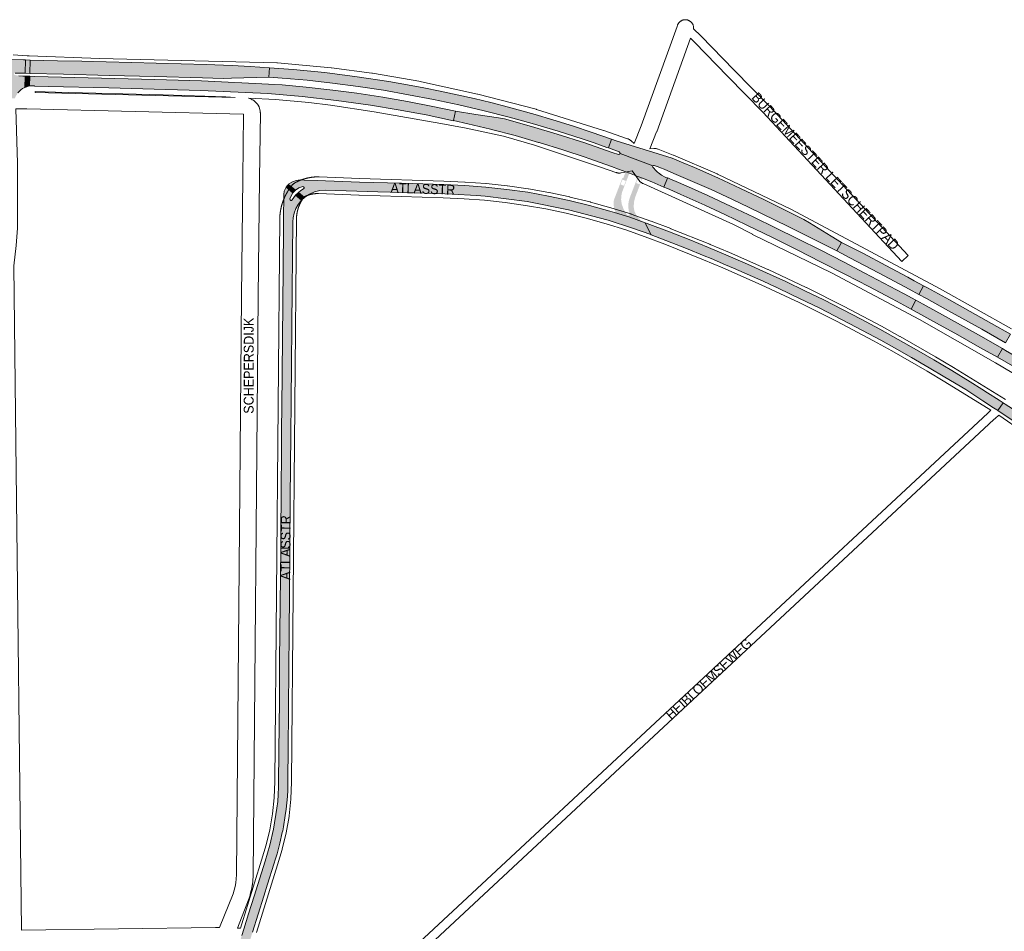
# Paper-space layout 'Layout1' of a CAD drawing. Header units: metres. Extents: x 123097 to 144122, y 392739 to 407589.
# Tile 98 of 256: x 127962 to 128731, y 401472 to 402184. Entities that reach past the tile are written whole.
import ezdxf
from ezdxf.enums import TextEntityAlignment as Align

# ---------------------------------------------------------------- set-up
doc = ezdxf.new("R2010")
doc.units = ezdxf.units.M
doc.header["$MEASUREMENT"] = 0
for name, color, linetype, lineweight in [('gs-anno-wegen algemeen tekst', 7, 'Continuous', 0), ('gs-knt-fietspaden', 7, 'Continuous', 0), ('gs-knt-hoofdweg', 7, 'Continuous', 0), ('gs-knt-plantopografie fietspaden', 7, 'Continuous', 0), ('gs-knt-wegen algemeen', 7, 'Continuous', 0), ('gs-vlk-plantopografie wegen algemeen', 7, 'Continuous', 0), ('ir-ARC-asfalt-hoofdwegen-te inspecteren', 5, 'Continuous', 0), ('ir-ARC-beton-hoofdwegen-te inspecteren', 253, 'Continuous', 0)]:
    doc.layers.add(name, color=color, linetype=linetype, lineweight=lineweight)
doc.styles.add('Style-Arial', font='arial.ttf')

psp = doc.layouts.get("Layout1")

# ---------------------------------------------------------------- hatches: boundary and pattern name
at = {"layer": 'ir-ARC-asfalt-hoofdwegen-te inspecteren', "linetype": 'Continuous', "lineweight": 13}
for points in [[(127937.401, 402122.861), (127943.788, 402122.904), (127943.765, 402124.66), (127943.738, 402127.302), (127943.801, 402128.814), (127943.926, 402130.32), (127944.176, 402130.717), (127944.642, 402130.774), (127944.981, 402130.449), (127945.856, 402127.622), (127946.207, 402124.683), (127946.349, 402123.5), (127946.418, 402122.926), (127957.847, 402123.063), (127958.519, 402124.778), (127960.15, 402127.281), (127962.227, 402129.429), (127962.535, 402129.686), (127963.83, 402130.558), (127965.517, 402131.365), (127965.773, 402140.276), (127963.881, 402140.289), (127960.864, 402140.593), (127957.885, 402141.159), (127957.327, 402141.449), (127957.079, 402142.027), (127957.447, 402142.576), (127958.085, 402142.746), (127963.951, 402142.605), (127965.854, 402142.588), (127966.108, 402153.004), (127964.407, 402153.075), (127954.293, 402153.331), (127930.669, 402153.944), (127925.641, 402154.069), (127925.427, 402146.527), (127928.791, 402145.777), (127932.002, 402144.525), (127934.985, 402142.8), (127935.316, 402142.306), (127935.291, 402141.712), (127934.92, 402141.248), (127934.346, 402141.093), (127925.279, 402141.308), (127924.983, 402130.864), (127925.754, 402130.835), (127928.44, 402130.325), (127930.991, 402129.343), (127933.326, 402127.92), (127935.127, 402126.398), (127936.596, 402124.555)], [(127969.462, 402142.458), (127995.831, 402141.803), (128031.282, 402140.886), (128067.067, 402139.893), (128104.17, 402138.902), (128120.445, 402138.539), (128127.012, 402138.719), (128156.215, 402139.625), (128156.747, 402146.857), (128141.444, 402147.845), (128127.53, 402148.516), (128107.04, 402149.306), (128068.046, 402150.382), (128049.075, 402150.865), (128029.106, 402151.409), (128010.079, 402151.865), (127991.159, 402152.363), (127969.646, 402152.899)], [(128423.86, 402091.011), (128407.828, 402096.679), (128394.082, 402101.26), (128378.018, 402106.202), (128364.193, 402110.262), (128343.173, 402116.076), (128329.611, 402119.645), (128316.586, 402122.76), (128303.144, 402125.77), (128290.024, 402128.592), (128277.245, 402131.215), (128264.322, 402133.621), (128249.783, 402136.119), (128225.028, 402139.754), (128199.739, 402143.021), (128175.137, 402145.51), (128156.747, 402146.857), (128156.215, 402139.625), (128166.637, 402138.816), (128186.006, 402137.11), (128205.948, 402134.894), (128225.782, 402132.221), (128245.551, 402129.234), (128265.281, 402125.821), (128284.846, 402122.092), (128304.402, 402117.954), (128318.822, 402114.595), (128324.401, 402113.243), (128343.69, 402108.318), (128361.768, 402103.335), (128382.161, 402097.222), (128400.797, 402091.306), (128410.181, 402088.127), (128420.155, 402084.671), (128421.369, 402084.225)], [(128464.583, 402053.728), (128467.57, 402060.546), (128465.69, 402061.307), (128462.921, 402062.846), (128460.349, 402064.694), (128459.543, 402065.374), (128458.763, 402066.084), (128455.974, 402069.156), (128455.851, 402069.733), (128456.068, 402070.281), (128430.395, 402079.866), (128429.889, 402079.274), (128429.112, 402079.214), (128424.359, 402080.684), (128402.921, 402088.093), (128381.345, 402095.093), (128361.26, 402101.073), (128340.255, 402106.835), (128335.566, 402107.848), (128317.861, 402110.462), (128301.944, 402112.868), (128300.423, 402105.73), (128311.621, 402103.184), (128329.11, 402098.941), (128330.102, 402098.678), (128348.455, 402093.832), (128366.7, 402088.596), (128367.313, 402088.393), (128385.627, 402082.775), (128403.83, 402076.807), (128405.246, 402076.334), (128423.637, 402069.828), (128429.262, 402067.766), (128434.874, 402065.675), (128437.747, 402064.609), (128444.409, 402062.036), (128447.95, 402060.627), (128455.307, 402057.699), (128457.603, 402056.785)], [(128599.624, 402003.772), (128579.446, 402014.061), (128561.743, 402022.819), (128531.134, 402037.787), (128517.732, 402044.191), (128501.646, 402051.656), (128483.488, 402059.68), (128474.301, 402063.57), (128472.421, 402064.366), (128464.82, 402067.584), (128462.004, 402068.675), (128460.14, 402069.423), (128457.143, 402070.626), (128456.553, 402070.616), (128456.068, 402070.281), (128430.395, 402079.866), (128430.336, 402080.643), (128429.745, 402081.15), (128421.369, 402084.225), (128423.86, 402091.011), (128427.381, 402089.912), (128471.045, 402076.286), (128476.476, 402074.004), (128478.335, 402073.223), (128488.616, 402068.902), (128506.667, 402060.92), (128524.556, 402052.58), (128542.62, 402043.917), (128560.535, 402035.132), (128574.083, 402028.38), (128578.307, 402025.828), (128595.288, 402015.274), (128603.348, 402010.304)], [(128652.382, 401970.231), (128646.335, 401973.495), (128621.72, 401986.489), (128604.989, 401995.174), (128587.155, 402004.3), (128569.185, 402013.325), (128551.795, 402021.795), (128534.912, 402030.119), (128517.309, 402038.512), (128499.027, 402047.168), (128483.976, 402053.968), (128472.324, 402058.84), (128470.43, 402059.633), (128467.674, 402060.785), (128467.57, 402060.546), (128464.583, 402053.728), (128467.422, 402052.484), (128469.32, 402051.653), (128477.984, 402047.858), (128496.584, 402039.583), (128512.341, 402032.157), (128529.376, 402024.001), (128549.395, 402014.282), (128569.371, 402004.38), (128586.991, 401995.421), (128606.587, 401985.432), (128624.653, 401976.04), (128642.398, 401966.613), (128646.333, 401964.5), (128657.739, 401958.375), (128661.471, 401965.325)], [(128660.238, 401980.552), (128655.215, 401983.273), (128638.037, 401992.463), (128620.498, 402001.711), (128603.348, 402010.304), (128599.624, 402003.772), (128609.782, 401998.487), (128632.155, 401986.799), (128648.932, 401977.867), (128656.278, 401973.901), (128663.874, 401969.801), (128667.527, 401976.604)], [(128667.527, 401976.604), (128663.874, 401969.801), (128669.659, 401966.678), (128687.068, 401957.078), (128712.877, 401942.593), (128731.549, 401931.918), (128735.369, 401938.68), (128720.484, 401947.173), (128703.83, 401956.588), (128687.748, 401965.573), (128670.564, 401974.959)], [(128729.051, 401927.495), (128710.373, 401938.173), (128684.598, 401952.639), (128667.206, 401962.23), (128661.471, 401965.325), (128657.739, 401958.375), (128677.564, 401947.497), (128694.181, 401938.223), (128711.531, 401928.48), (128725.234, 401920.739)]]:
    psp.add_hatch(color=5, dxfattribs=at).paths.add_polyline_path(points, flags=0)
at = {"layer": 'ir-ARC-asfalt-hoofdwegen-te inspecteren', "linetype": 'Continuous', "lineweight": 13, "extrusion": (0, 0, -1)}
for points in [[(-128235.546, 402117.637), (-128257.247, 402114.064), (-128278.866, 402110.024), (-128300.393, 402105.52), (-128300.423, 402105.73), (-128301.944, 402112.868), (-128284.27, 402116.722), (-128264.384, 402120.576), (-128245.262, 402123.845), (-128224.892, 402126.94), (-128206.086, 402129.418), (-128185.326, 402131.712), (-128166.577, 402133.482), (-128155.903, 402134.113), (-128103.466, 402136.67), (-128067.07, 402137.634), (-127973.266, 402140.064), (-127969.405, 402140.163), (-127969.103, 402132.619), (-127973.077, 402132.832), (-127973.105, 402132.601), (-127983.896, 402132.305), (-128031.248, 402131.042), (-128066.634, 402130.185), (-128103.067, 402129.12), (-128155.201, 402126.618), (-128182.061, 402124.357), (-128208.849, 402121.362)], [(-128725.234, 401920.739), (-128738.848, 401913.048), (-128752.588, 401905.027), (-128771.213, 401893.953), (-128791.591, 401881.676), (-128802.1, 401875.228), (-128811.692, 401869.258), (-128815.572, 401875.491), (-128806.215, 401881.32), (-128786.818, 401893.188), (-128756.327, 401911.417), (-128746.356, 401917.378), (-128731.577, 401926.051), (-128729.051, 401927.495)]]:
    psp.add_hatch(color=5, dxfattribs=at).paths.add_polyline_path(points, flags=0)
at = {"layer": 'ir-ARC-asfalt-hoofdwegen-te inspecteren', "linetype": 'Continuous', "lineweight": 13}
h = psp.add_hatch(color=5, dxfattribs=at)
h.paths.add_polyline_path([(128449.956, 402025.855), (128438.137, 402030.047), (128426.033, 402033.821), (128426.642, 402034.014), (128426.707, 402034.65), (128425.882, 402037.049), (128425.452, 402039.549), (128425.426, 402042.086), (128425.625, 402043.395), (128426.03, 402044.655), (128428.97, 402052.294), (128429.114, 402052.667), (128432.281, 402060.896), (128433.016, 402060.729), (128433.469, 402062.067), (128434.874, 402065.675), (128437.747, 402064.609), (128433.199, 402052.873), (128432.62, 402051.323), (128432.479, 402050.947), (128431.938, 402049.499), (128431.349, 402046.618), (128431.262, 402043.679), (128431.679, 402040.768), (128431.856, 402040.112), (128433.169, 402036.434), (128435.134, 402033.059), (128436.048, 402031.779), (128436.804, 402031.391), (128437.581, 402031.733), (128437.806, 402032.552), (128437.286, 402035.008), (128436.865, 402037.808), (128436.897, 402040.64), (128437.355, 402043.335), (128438.223, 402045.928), (128439.165, 402048.38), (128439.31, 402048.759), (128444.409, 402062.036), (128447.95, 402060.627), (128443.435, 402048.855), (128442.886, 402047.389), (128442.743, 402047.006), (128442.175, 402045.49), (128441.37, 402042.098), (128441.075, 402038.624), (128441.103, 402038), (128441.669, 402034.887), (128442.915, 402031.979), (128444.779, 402029.423), (128447.166, 402027.346)])
h.paths.add_polyline_path([(128445.691, 402055.812), (128442.986, 402056.864), (128444.419, 402060.644), (128447.142, 402059.609)], flags=16)
h.paths.add_polyline_path([(128433.52, 402054.7), (128430.798, 402055.756), (128432.263, 402059.512), (128434.992, 402058.478)], flags=16)
at = {"layer": 'ir-ARC-beton-hoofdwegen-te inspecteren', "linetype": 'Continuous', "lineweight": 13}
for points in [[(128183.854, 402045.495), (128184.264, 402045.881), (128187.855, 402048.22), (128191.789, 402049.919), (128195.954, 402050.93), (128200.229, 402051.222), (128241.215, 402050.001), (128270.216, 402049.102), (128293.661, 402048.35), (128299.216, 402048.203), (128318.381, 402047.068), (128325.166, 402046.574), (128357.885, 402042.381), (128390.269, 402036.006), (128421.221, 402027.821), (128440.244, 402021.688), (128454.359, 402016.526), (128449.956, 402025.855), (128438.137, 402030.047), (128426.033, 402033.821), (128422.435, 402034.944), (128406.554, 402039.383), (128390.594, 402043.285), (128374.484, 402046.697), (128358.282, 402049.592), (128341.971, 402051.864), (128325.59, 402053.698), (128309.178, 402054.886), (128292.726, 402055.621), (128276.278, 402056.106), (128259.838, 402056.644), (128226.911, 402057.614), (128193.977, 402058.681), (128183.754, 402058.971), (128180.617, 402059.267), (128177.491, 402058.879), (128174.522, 402057.824), (128171.851, 402056.153), (128171.802, 402056.1), (128171.505, 402055.777), (128176.853, 402051.313), (128179.591, 402053.039), (128182.643, 402054.118), (128183.307, 402053.98), (128183.729, 402053.448), (128183.713, 402052.77), (128183.267, 402052.259), (128181.161, 402050.889), (128179.156, 402049.373)], [(128181.376, 402043.159), (128181.649, 402043.416), (128177, 402047.28), (128175.661, 402045.527), (128174.445, 402043.681), (128173.905, 402043.223), (128173.198, 402043.224), (128172.659, 402043.683), (128172.546, 402044.381), (128173.487, 402046.841), (128174.773, 402049.139), (128169.581, 402053.475), (128169.325, 402053.14), (128168.529, 402051.411), (128168.214, 402050.563), (128167.968, 402049.597), (128167.805, 402048.614), (128167.715, 402047.53), (128167.707, 402046.551), (128167.573, 402029.893), (128167.531, 402024.725), (128167.465, 402011.246), (128167.337, 402000), (128167.21, 401989.564), (128166.309, 401881.514), (128166.129, 401865.049), (128166.024, 401848.585), (128165.714, 401815.657), (128165.463, 401782.735), (128165.361, 401771.638), (128172.532, 401771.638), (128172.886, 401810.86), (128173.109, 401835.572), (128173.336, 401860.708), (128173.565, 401886.098), (128174.305, 401974.277), (128174.515, 401998.171), (128174.531, 402000), (128174.814, 402026.608), (128175.018, 402029.645), (128175.789, 402033.331), (128177.116, 402036.854), (128178.968, 402040.133), (128181.301, 402043.088)], [(128171.505, 402055.777), (128170.521, 402054.706), (128169.581, 402053.475), (128174.773, 402049.139), (128175.771, 402050.268), (128176.853, 402051.313)], [(128725.58, 401879.194), (128729.525, 401885.2), (128726.474, 401887.165), (128717.434, 401892.987), (128713.078, 401895.745), (128703.871, 401901.574), (128689.519, 401910.414), (128675.422, 401918.843), (128662.053, 401926.608), (128647.719, 401934.734), (128633.3, 401942.688), (128618.791, 401950.463), (128604.217, 401958.083), (128589.504, 401965.501), (128574.737, 401972.748), (128559.874, 401979.823), (128544.924, 401986.799), (128529.857, 401993.507), (128514.798, 402000), (128499.626, 402006.427), (128484.384, 402012.627), (128469.049, 402018.665), (128451.587, 402025.226), (128449.956, 402025.855), (128454.359, 402016.526), (128454.805, 402016.342), (128482.349, 402005.753), (128496.178, 402000), (128501.54, 401997.769), (128512.843, 401993.067), (128519.059, 401990.324), (128542.123, 401980.147), (128551.488, 401975.8), (128551.784, 401975.729), (128565.223, 401969.314), (128586.382, 401958.982), (128614.841, 401944.388), (128634.011, 401934.059), (128646.585, 401927.078), (128658.037, 401920.581), (128671.866, 401912.565), (128684.2, 401905.216), (128700.463, 401895.528), (128713.853, 401886.686), (128722.225, 401881.289), (128723.363, 401880.556), (128724.692, 401879.773)], [(128119.805, 401432.193), (128118.975, 401431.525), (128117.972, 401431.164), (128114.621, 401430.399), (128111.195, 401430.122), (128107.764, 401430.338), (128141.15, 401417.655), (128138.248, 401419.174), (128135.74, 401421.282), (128133.742, 401423.878), (128132.349, 401426.843), (128131.624, 401430.037), (128131.602, 401433.313), (128132.284, 401436.517), (128137.613, 401453.429), (128141.017, 401464.365), (128141.327, 401465.36), (128141.842, 401466.914), (128143.42, 401471.939), (128152.232, 401500), (128155.126, 401509.193), (128160.06, 401524.976), (128161.342, 401528.97), (128162.546, 401532.989), (128164.761, 401541.259), (128166.649, 401549.609), (128166.938, 401551.05), (128167.462, 401554.011), (128168.896, 401562.902), (128169.593, 401567.838), (128170.174, 401572.789), (128170.578, 401577.773), (128170.824, 401582.768), (128171, 401592.668), (128171.191, 401613.769), (128171.746, 401678.34), (128171.97, 401704.833), (128172.217, 401736.778), (128172.532, 401771.638), (128165.361, 401771.638), (128164.558, 401683.85), (128164.322, 401650.867), (128164.13, 401634.399), (128163.762, 401589.209), (128163.663, 401584.975), (128163.438, 401579.275), (128163.029, 401573.742), (128162.423, 401568.529), (128159.779, 401552.252), (128156.862, 401539.704), (128153.227, 401527.344), (128144.65, 401500), (128140.308, 401486.188), (128136.499, 401474.068), (128134.944, 401469.128), (128125.669, 401439.367), (128124.018, 401436.738), (128122.053, 401434.334)]]:
    psp.add_hatch(color=252, dxfattribs=at).paths.add_polyline_path(points, flags=0)
at = {"layer": 'ir-ARC-beton-hoofdwegen-te inspecteren', "linetype": 'Continuous', "lineweight": 13, "extrusion": (0, 0, -1)}
psp.add_hatch(color=252, dxfattribs=at).paths.add_polyline_path([(-128725.58, 401879.194), (-128752.258, 401861.332), (-128754.746, 401859.618), (-128756.022, 401858.651), (-128764.571, 401852.721), (-128780.694, 401840.854), (-128796.456, 401828.554), (-128811.856, 401815.832), (-128826.236, 401803.311), (-128833.934, 401796.234), (-128838.99, 401801.404), (-128835.901, 401804.284), (-128823.585, 401815.244), (-128811.058, 401825.929), (-128798.314, 401836.322), (-128785.299, 401846.424), (-128772.095, 401856.234), (-128758.613, 401865.674), (-128745.009, 401875.003), (-128736.856, 401880.387), (-128731.263, 401884.081), (-128729.525, 401885.2)], flags=0)

# ---------------------------------------------------------------- linework, layer by layer
at = {"layer": 'gs-knt-fietspaden', "color": 7, "linetype": 'Continuous', "flags": 128}
for points in [[(128273.551, 401463.86), (128717.678, 401877.213), (128720.099, 401879.467)], [(128726.224, 401875.577), (128723.368, 401872.919), (128722.461, 401872.074), (128278.428, 401458.81)], [(127963.006, 401473.45), (128114.37, 401475.504), (128114.475, 401475.503), (128117.699, 401475.451)]]:
    psp.add_lwpolyline(points, dxfattribs=at)
at = {"layer": 'gs-knt-hoofdweg', "color": 7, "linetype": 'Continuous', "flags": 128}
for points in [[(127956.331, 402157.014), (127967.409, 402156.153), (127968.954, 402156.053), (128023.927, 402154.173), (128162.311, 402150.7), (128162.584, 402150.689), (128162.857, 402150.668), (128204.741, 402146.747), (128205.009, 402146.718), (128236.591, 402142.685), (128236.95, 402142.63), (128274.914, 402136.021), (128275.261, 402135.953), (128319.05, 402126.318), (128319.335, 402126.25), (128364.803, 402114.488), (128365.007, 402114.432), (128365.209, 402114.371), (128417.575, 402097.834), (128417.766, 402097.771), (128436.356, 402091.384), (128436.701, 402091.257), (128437.04, 402091.114), (128437.372, 402090.955), (128437.697, 402090.781), (128438.013, 402090.592), (128438.32, 402090.39), (128438.617, 402090.173), (128438.905, 402089.943), (128439.181, 402089.699), (128441.319, 402087.729)], [(128129.841, 402123.671), (128122.57, 402124.047), (128073.624, 402125.725), (127989.443, 402127.852), (127989.349, 402127.855), (127973.693, 402128.434)], [(128811.629, 401864.412), (128723.754, 401916.528), (128664.23, 401950.266), (128595.573, 401986.671), (128533.986, 402016.747), (128533.897, 402016.792), (128518.921, 402024.337), (128448.379, 402056.398), (128448.048, 402056.558), (128447.724, 402056.732), (128447.409, 402056.922), (128447.103, 402057.126), (128446.806, 402057.343), (128446.52, 402057.574), (128446.245, 402057.818), (128445.981, 402058.074), (128445.729, 402058.343), (128445.49, 402058.622), (128445.264, 402058.912), (128439.774, 402066.299), (128431.308, 402064.751), (128430.937, 402064.692), (128430.564, 402064.65), (128430.19, 402064.627), (128429.814, 402064.62), (128429.439, 402064.631), (128429.065, 402064.66), (128428.693, 402064.707), (128428.323, 402064.77), (128427.956, 402064.851), (128427.594, 402064.949), (128427.237, 402065.064), (128415.876, 402069.014), (128363.559, 402086.422), (128339.468, 402093.354), (128310.141, 402099.554), (128290.566, 402103.337), (128238.42, 402112.496), (128204.289, 402117.722), (128187.388, 402119.6), (128161.305, 402122.043), (128140.12, 402123.139)], [(128453.707, 402083.636), (128456.822, 402083.797), (128457.203, 402083.808), (128457.585, 402083.8), (128457.966, 402083.775), (128458.346, 402083.731), (128458.722, 402083.669), (128459.096, 402083.589), (128459.465, 402083.491), (128459.83, 402083.376), (128460.188, 402083.244), (128471.911, 402078.595), (128472.114, 402078.511), (128506.203, 402063.897), (128506.5, 402063.762), (128563.914, 402036.328), (128564.229, 402036.169), (128680.336, 401974.251), (128680.474, 401974.175), (128736.221, 401943.024)]]:
    psp.add_lwpolyline(points, dxfattribs=at)
at = {"layer": 'gs-knt-plantopografie fietspaden', "color": 7, "linetype": 'Continuous', "flags": 128}
for points in [[(128487.887, 402177.285), (128493.531, 402171.742), (128493.589, 402171.683), (128519.612, 402144.888), (128546.933, 402117.09), (128547, 402117.02), (128655.513, 402000.348, -0.3750933), (128655.512, 402000.335), (128650.386, 401995.567), (128650.383, 401995.565)], [(128650.383, 401995.565, -0.3062481), (128650.372, 401995.567), (128541.893, 402112.204), (128514.598, 402139.975), (128514.583, 402139.99), (128488.582, 402166.763), (128485.431, 402169.858)]]:
    psp.add_lwpolyline(points, format="xyb", dxfattribs=at)
at = {"layer": 'gs-knt-wegen algemeen', "color": 7, "linetype": 'Continuous', "flags": 128}
for points in [[(128441.319, 402087.729), (128446.863, 402101.467), (128474.935, 402179.12), (128475.283, 402180.083), (128475.399, 402180.381), (128475.529, 402180.672), (128475.674, 402180.957), (128475.832, 402181.235), (128476.004, 402181.504), (128476.189, 402181.765), (128476.386, 402182.016), (128476.596, 402182.257), (128476.817, 402182.488), (128477.049, 402182.708), (128477.291, 402182.916), (128477.544, 402183.111), (128477.806, 402183.295), (128478.076, 402183.465), (128478.355, 402183.621), (128478.641, 402183.764), (128478.933, 402183.892), (128479.232, 402184.007), (128479.535, 402184.106), (128479.844, 402184.19), (128480.156, 402184.259), (128480.471, 402184.313), (128480.788, 402184.351), (128481.107, 402184.373), (128481.426, 402184.38), (128481.745, 402184.371), (128482.064, 402184.347), (128482.381, 402184.306), (128482.696, 402184.251), (128483.007, 402184.18), (128483.315, 402184.094), (128483.618, 402183.992), (128483.916, 402183.876), (128484.207, 402183.746), (128484.492, 402183.601), (128484.77, 402183.443), (128485.039, 402183.271), (128485.3, 402183.086), (128485.551, 402182.889), (128485.792, 402182.679), (128486.023, 402182.458), (128486.243, 402182.226), (128486.451, 402181.984), (128486.646, 402181.731), (128486.83, 402181.469), (128487, 402181.199), (128487.156, 402180.92), (128487.299, 402180.634), (128487.427, 402180.342), (128487.542, 402180.043), (128487.641, 402179.74), (128487.725, 402179.431), (128487.794, 402179.119), (128487.848, 402178.804), (128487.886, 402178.487), (128487.908, 402178.168), (128487.915, 402177.849), (128487.906, 402177.53), (128487.887, 402177.285)], [(128485.431, 402169.858), (128459.067, 402096.928), (128458.982, 402096.705), (128453.707, 402083.636)], [(127973.693, 402128.434), (127973.693, 402127.634), (128129.841, 402123.671)], [(128140.12, 402123.139), (128140.302, 402123.079), (128140.578, 402122.973), (128142.912, 402122.017), (128143.199, 402121.891), (128143.48, 402121.751), (128143.754, 402121.598), (128144.02, 402121.432), (128144.279, 402121.253), (128144.528, 402121.062), (128144.767, 402120.859), (128144.997, 402120.645), (128146.796, 402118.884), (128147.014, 402118.66), (128147.222, 402118.425), (128147.418, 402118.18), (128147.602, 402117.927), (128147.773, 402117.665), (128147.932, 402117.395), (128148.078, 402117.117), (128148.21, 402116.833), (128148.328, 402116.543), (128148.432, 402116.247), (128148.521, 402115.95), (128148.522, 402115.947), (128148.523, 402115.944), (128149.242, 402113.311), (128149.315, 402113.018), (128149.374, 402112.722), (128149.419, 402112.424), (128149.451, 402112.124), (128149.468, 402111.822), (128149.472, 402111.521), (128148.879, 402060.411), (128147.807, 401968.02), (128143.953, 401516.172), (128143.943, 401515.874), (128143.92, 401515.577), (128143.238, 401508.79), (128143.203, 401508.506), (128143.156, 401508.224), (128142.518, 401504.871), (128142.48, 401504.684), (128142.436, 401504.498), (128141.603, 401501.19), (128141.554, 401501.006), (128141.499, 401500.823), (128140.473, 401497.568), (128140.398, 401497.344), (128140.314, 401497.122), (128131.532, 401475.006)], [(127958.399, 402114.728), (127959.763, 402072.446), (127959.766, 402072.236), (127959.766, 402022.079), (127959.761, 402021.829), (127959.747, 402021.58), (127958.715, 402008.167), (127958.699, 402007.994), (127957.05, 401992.141), (127958.429, 401854.52), (127963.006, 401473.45)], [(128117.699, 401475.451), (128128.126, 401501.708), (128129.024, 401504.555), (128129.763, 401507.492), (128130.312, 401510.377), (128130.936, 401516.582), (128134.787, 401968.141), (128134.787, 401968.162), (128135.859, 402060.562), (128136.439, 402110.479), (127967.1, 402114.777), (127966.861, 402114.777), (127958.399, 402114.728)], [(128133.876, 401475.034), (128150.471, 401528.163), (128154.026, 401540), (128156.857, 401551.859), (128159.001, 401564.27), (128160.334, 401576.789), (128160.855, 401589.473), (128164.684, 402029.852), (128164.691, 402030.088), (128164.699, 402030.268), (128164.708, 402030.448), (128164.718, 402030.628), (128164.729, 402030.805), (128164.741, 402030.985), (128164.753, 402031.165), (128164.766, 402031.344), (128164.78, 402031.522), (128164.794, 402031.702), (128164.809, 402031.881), (128164.826, 402032.06), (128164.842, 402032.238), (128164.86, 402032.417), (128164.878, 402032.596), (128164.897, 402032.775), (128164.917, 402032.952), (128164.938, 402033.131), (128164.959, 402033.31), (128164.981, 402033.489), (128165.004, 402033.666), (128165.028, 402033.844), (128165.052, 402034.023), (128165.077, 402034.201), (128165.103, 402034.377), (128165.13, 402034.555), (128165.157, 402034.733), (128165.185, 402034.911), (128165.214, 402035.087), (128165.244, 402035.265), (128165.274, 402035.442), (128165.305, 402035.62), (128165.337, 402035.795), (128165.37, 402035.972), (128165.403, 402036.149), (128165.437, 402036.326), (128165.472, 402036.501), (128165.508, 402036.677), (128165.544, 402036.853), (128165.581, 402037.03), (128165.619, 402037.204), (128165.658, 402037.38), (128165.697, 402037.556), (128165.737, 402037.731), (128165.778, 402037.904), (128165.819, 402038.08), (128165.862, 402038.255), (128165.905, 402038.43), (128165.948, 402038.602), (128165.993, 402038.777), (128166.038, 402038.951), (128166.084, 402039.125), (128166.131, 402039.297), (128166.178, 402039.471), (128166.226, 402039.641), (128166.227, 402039.645), (128166.228, 402039.648), (128166.276, 402039.818), (128166.325, 402039.989), (128166.375, 402040.162), (128166.427, 402040.335), (128166.479, 402040.507), (128166.531, 402040.677), (128166.584, 402040.849), (128166.638, 402041.021), (128166.693, 402041.193), (128166.748, 402041.362), (128166.805, 402041.533), (128166.862, 402041.704), (128166.919, 402041.875), (128166.977, 402042.043), (128167.037, 402042.213), (128167.096, 402042.383), (128167.157, 402042.553), (128167.218, 402042.72), (128167.28, 402042.889), (128167.343, 402043.058), (128167.406, 402043.227), (128167.47, 402043.393), (128167.535, 402043.561), (128167.601, 402043.729), (128167.667, 402043.896), (128167.733, 402044.061), (128167.801, 402044.228), (128167.87, 402044.395), (128167.939, 402044.561), (128168.008, 402044.725), (128168.079, 402044.891), (128168.15, 402045.056), (128168.222, 402045.221), (128168.294, 402045.384), (128168.367, 402045.549), (128168.441, 402045.713), (128168.516, 402045.877), (128168.591, 402046.039), (128168.667, 402046.202), (128168.744, 402046.365), (128168.821, 402046.527), (128168.899, 402046.688), (128168.978, 402046.85), (128169.057, 402047.011), (128169.138, 402047.172), (128169.218, 402047.332), (128169.299, 402047.492), (128169.382, 402047.652), (128169.465, 402047.812), (128169.548, 402047.97), (128169.632, 402048.129), (128169.717, 402048.288), (128169.803, 402048.446), (128169.888, 402048.602), (128169.975, 402048.76), (128170.063, 402048.917), (128170.151, 402049.074), (128170.239, 402049.229), (128170.329, 402049.385), (128170.42, 402049.541), (128170.511, 402049.697), (128170.601, 402049.85), (128170.694, 402050.005), (128170.787, 402050.159), (128170.88, 402050.313), (128170.974, 402050.464), (128171.069, 402050.617), (128171.164, 402050.77), (128171.26, 402050.922), (128171.356, 402051.072), (128171.454, 402051.224), (128171.552, 402051.375), (128171.651, 402051.526), (128171.749, 402051.674), (128171.837, 402051.803), (128172.698, 402053.032), (128172.827, 402053.21), (128174.262, 402055.117), (128174.451, 402055.356), (128174.651, 402055.587), (128174.862, 402055.807), (128175.083, 402056.018), (128175.313, 402056.218), (128175.553, 402056.407), (128175.801, 402056.584), (128176.057, 402056.75), (128176.321, 402056.904), (128176.456, 402056.978), (128176.592, 402057.052), (128176.728, 402057.125), (128176.864, 402057.197), (128177, 402057.27), (128177.137, 402057.341), (128177.275, 402057.412), (128177.411, 402057.482), (128177.549, 402057.552), (128177.687, 402057.622), (128177.825, 402057.691), (128177.963, 402057.758), (128178.102, 402057.826), (128178.241, 402057.893), (128178.381, 402057.96), (128178.519, 402058.025), (128178.659, 402058.091), (128178.8, 402058.156), (128178.94, 402058.22), (128179.079, 402058.283), (128179.221, 402058.347), (128179.362, 402058.409), (128179.504, 402058.471), (128179.644, 402058.532), (128179.786, 402058.593), (128179.929, 402058.654), (128180.071, 402058.714), (128180.213, 402058.772), (128180.356, 402058.831), (128180.499, 402058.889), (128180.643, 402058.947), (128180.785, 402059.003), (128180.929, 402059.059), (128181.073, 402059.115), (128181.218, 402059.17), (128181.361, 402059.224), (128181.506, 402059.278), (128181.651, 402059.332), (128181.796, 402059.385), (128181.94, 402059.437), (128182.086, 402059.488), (128182.232, 402059.539), (128182.378, 402059.59), (128182.523, 402059.639), (128182.67, 402059.689), (128182.816, 402059.738), (128182.963, 402059.786), (128183.109, 402059.833), (128183.256, 402059.88), (128183.404, 402059.926), (128183.552, 402059.972), (128183.698, 402060.017), (128183.846, 402060.061), (128183.994, 402060.105), (128184.143, 402060.149), (128184.29, 402060.191), (128184.438, 402060.234), (128184.588, 402060.275), (128184.737, 402060.316), (128184.884, 402060.356), (128185.034, 402060.396), (128185.183, 402060.435), (128185.333, 402060.474), (128185.481, 402060.511), (128185.632, 402060.549), (128185.782, 402060.586), (128185.932, 402060.622), (128186.081, 402060.657), (128186.232, 402060.692), (128186.383, 402060.727), (128186.533, 402060.76), (128186.683, 402060.793), (128186.834, 402060.826), (128186.985, 402060.858), (128187.137, 402060.889), (128187.287, 402060.92), (128187.439, 402060.95), (128187.59, 402060.979), (128187.742, 402061.008), (128187.893, 402061.036), (128188.045, 402061.064), (128188.197, 402061.091), (128188.35, 402061.117), (128188.501, 402061.143), (128188.653, 402061.168), (128188.806, 402061.193), (128188.959, 402061.217), (128189.11, 402061.24), (128189.263, 402061.263), (128189.416, 402061.285), (128189.569, 402061.307), (128189.721, 402061.327), (128189.874, 402061.348), (128190.028, 402061.367), (128190.181, 402061.386), (128190.333, 402061.405), (128190.487, 402061.423), (128190.64, 402061.44), (128190.794, 402061.456), (128190.946, 402061.472), (128191.1, 402061.488), (128191.254, 402061.502), (128191.408, 402061.516), (128191.561, 402061.53), (128191.715, 402061.543), (128191.869, 402061.555), (128192.023, 402061.567), (128192.176, 402061.578), (128192.33, 402061.588), (128192.484, 402061.598), (128192.639, 402061.607), (128192.792, 402061.615), (128192.946, 402061.623), (128193.101, 402061.631), (128193.255, 402061.637), (128193.408, 402061.643), (128193.563, 402061.649), (128193.717, 402061.654), (128193.872, 402061.658), (128194.025, 402061.661), (128194.18, 402061.664), (128194.334, 402061.667), (128194.489, 402061.668), (128194.642, 402061.669), (128194.797, 402061.67), (128194.951, 402061.67), (128195.106, 402061.669), (128195.259, 402061.668), (128195.464, 402061.662), (128227.03, 402060.319), (128292.782, 402058.328), (128292.876, 402058.324), (128309.247, 402057.592), (128309.426, 402057.582), (128325.711, 402056.404), (128325.965, 402056.381), (128342.221, 402054.561), (128342.395, 402054.539), (128358.583, 402052.284), (128358.83, 402052.244), (128374.9, 402049.372), (128375.1, 402049.333), (128375.104, 402049.333), (128375.108, 402049.332)], [(128375.108, 402049.332), (128391.097, 402045.946), (128391.294, 402045.901), (128407.136, 402042.028), (128407.342, 402041.974), (128423.109, 402037.567), (128423.295, 402037.512), (128438.863, 402032.657), (128439.134, 402032.566), (128454.558, 402027.003), (128454.639, 402026.973), (128469.973, 402021.21), (128470.102, 402021.16), (128500.587, 402008.959), (128500.707, 402008.909), (128515.832, 402002.502), (128515.905, 402002.471), (128545.96, 401989.302), (128546.123, 401989.228), (128575.858, 401975.213), (128575.982, 401975.153), (128605.38, 401960.529), (128605.526, 401960.454), (128634.53, 401945.101), (128634.628, 401945.047), (128649.007, 401937.115), (128649.102, 401937.062), (128676.73, 401921.214), (128676.832, 401921.154), (128690.887, 401912.75), (128690.96, 401912.706), (128731.554, 401887.702)], [(128720.099, 401879.467), (128684.168, 401901.598), (128670.201, 401909.949), (128642.671, 401925.741), (128628.389, 401933.62), (128599.507, 401948.908), (128570.244, 401963.465), (128540.652, 401977.412), (128510.716, 401990.529), (128495.689, 401996.895), (128465.328, 402009.046), (128450.099, 402014.77), (128434.851, 402020.27), (128419.511, 402025.053), (128403.94, 402029.406), (128388.3, 402033.229), (128372.508, 402036.574), (128356.663, 402039.406), (128340.686, 402041.631), (128324.644, 402043.427), (128308.576, 402044.59), (128292.341, 402045.315), (128226.596, 402047.306), (128226.516, 402047.309), (128195.018, 402048.649), (128194.836, 402048.65), (128194.655, 402048.649), (128194.473, 402048.647), (128194.292, 402048.644), (128194.11, 402048.64), (128193.929, 402048.634), (128193.747, 402048.627), (128193.566, 402048.618), (128193.384, 402048.608), (128193.203, 402048.597), (128193.021, 402048.585), (128192.84, 402048.571), (128192.659, 402048.556), (128192.478, 402048.54), (128192.297, 402048.522), (128192.117, 402048.504), (128191.936, 402048.483), (128191.756, 402048.462), (128191.575, 402048.439), (128191.395, 402048.415), (128191.215, 402048.39), (128191.036, 402048.363), (128190.856, 402048.335), (128190.677, 402048.306), (128190.497, 402048.276), (128190.319, 402048.244), (128190.14, 402048.211), (128189.962, 402048.177), (128189.783, 402048.141), (128189.606, 402048.104), (128189.428, 402048.066), (128189.251, 402048.026), (128189.073, 402047.986), (128188.897, 402047.944), (128188.72, 402047.9), (128188.544, 402047.856), (128188.368, 402047.81), (128188.193, 402047.763), (128188.017, 402047.715), (128187.843, 402047.665), (128187.668, 402047.615), (128187.494, 402047.563), (128187.32, 402047.509), (128187.147, 402047.455), (128186.974, 402047.399), (128186.802, 402047.342), (128186.629, 402047.284), (128186.458, 402047.224), (128186.286, 402047.163), (128186.116, 402047.102), (128185.945, 402047.038), (128185.776, 402046.974), (128185.606, 402046.908), (128185.437, 402046.842), (128185.268, 402046.773), (128185.101, 402046.704), (128184.933, 402046.634), (128184.766, 402046.562), (128184.599, 402046.489), (128184.434, 402046.415), (128184.268, 402046.34), (128184.104, 402046.264), (128183.939, 402046.186), (128183.778, 402046.108), (128183.298, 402045.471), (128182.548, 402044.4), (128182.48, 402044.297), (128182.413, 402044.194), (128182.346, 402044.09), (128182.28, 402043.988), (128182.214, 402043.883), (128182.148, 402043.779), (128182.083, 402043.674), (128182.019, 402043.571), (128181.955, 402043.465), (128181.891, 402043.36), (128181.827, 402043.254), (128181.765, 402043.149), (128181.702, 402043.043), (128181.64, 402042.936), (128181.578, 402042.829), (128181.518, 402042.724), (128181.457, 402042.616), (128181.397, 402042.509), (128181.337, 402042.401), (128181.278, 402042.294), (128181.219, 402042.186), (128181.16, 402042.077), (128181.102, 402041.968), (128181.045, 402041.86), (128180.988, 402041.751), (128180.931, 402041.641), (128180.875, 402041.532), (128180.82, 402041.423), (128180.764, 402041.313), (128180.71, 402041.202), (128180.655, 402041.091), (128180.602, 402040.982), (128180.548, 402040.87), (128180.495, 402040.759), (128180.443, 402040.647), (128180.391, 402040.537), (128180.34, 402040.425), (128180.288, 402040.313), (128180.238, 402040.2), (128180.188, 402040.089), (128180.138, 402039.976), (128180.089, 402039.863), (128180.04, 402039.749), (128179.993, 402039.637), (128179.945, 402039.523), (128179.897, 402039.409), (128179.85, 402039.295), (128179.804, 402039.182), (128179.759, 402039.068), (128179.713, 402038.953), (128179.668, 402038.838), (128179.624, 402038.724), (128179.58, 402038.609), (128179.537, 402038.494), (128179.494, 402038.378), (128179.451, 402038.264), (128179.409, 402038.148), (128179.368, 402038.031), (128179.327, 402037.915), (128179.287, 402037.8), (128179.246, 402037.683), (128179.207, 402037.567), (128179.168, 402037.45), (128179.129, 402037.334), (128179.091, 402037.216), (128179.054, 402037.099), (128179.016, 402036.981), (128178.98, 402036.865), (128178.944, 402036.747), (128178.908, 402036.629), (128178.873, 402036.51), (128178.839, 402036.393), (128178.804, 402036.275), (128178.771, 402036.156), (128178.737, 402036.037), (128178.705, 402035.92), (128178.673, 402035.801), (128178.641, 402035.681), (128178.61, 402035.562), (128178.579, 402035.444), (128178.549, 402035.324), (128178.52, 402035.205), (128178.49, 402035.085), (128178.462, 402034.966), (128178.434, 402034.846), (128178.406, 402034.726), (128178.379, 402034.606), (128178.352, 402034.486), (128178.326, 402034.366), (128178.3, 402034.245), (128178.275, 402034.124), (128178.251, 402034.005), (128178.227, 402033.884), (128178.203, 402033.763), (128178.18, 402033.642), (128178.157, 402033.522), (128178.135, 402033.4), (128178.113, 402033.279), (128178.092, 402033.157), (128178.072, 402033.037), (128178.052, 402032.915), (128178.032, 402032.794), (128178.013, 402032.672), (128177.995, 402032.551), (128177.976, 402032.429), (128177.959, 402032.307), (128177.942, 402032.185), (128177.925, 402032.064), (128177.909, 402031.942), (128177.894, 402031.819), (128177.879, 402031.697), (128177.865, 402031.576), (128177.851, 402031.453), (128177.837, 402031.33), (128177.824, 402031.208), (128177.812, 402031.086), (128177.8, 402030.963), (128177.788, 402030.841), (128177.777, 402030.718), (128177.767, 402030.596), (128177.757, 402030.473), (128177.748, 402030.35), (128177.739, 402030.227), (128177.731, 402030.105), (128177.723, 402029.982), (128177.716, 402029.859), (128177.709, 402029.736), (128177.703, 402029.614), (128173.874, 401589.254), (128173.868, 401589.044), (128173.334, 401576.043), (128173.322, 401575.831), (128173.303, 401575.621), (128171.926, 401562.681), (128171.9, 401562.471), (128171.867, 401562.262), (128169.652, 401549.44), (128169.614, 401549.237), (128169.569, 401549.037), (128166.647, 401536.795), (128166.601, 401536.614), (128166.55, 401536.435), (128162.931, 401524.384), (128162.91, 401524.315), (128146.427, 401471.547)], [(129117.443, 401493.771), (129112.437, 401499.114), (128944.652, 401678.208), (128862.798, 401764.308), (128838.324, 401788.438), (128816.43, 401808.185), (128780.273, 401837.67), (128765.188, 401848.523), (128726.224, 401875.577)]]:
    psp.add_lwpolyline(points, dxfattribs=at)
at = {"layer": 'gs-vlk-plantopografie wegen algemeen', "color": 7, "linetype": 'Continuous', "flags": 128}
for points in [[(128273.551, 401463.86), (128717.678, 401877.213), (128720.099, 401879.467)], [(128726.224, 401875.577), (128723.368, 401872.919), (128722.461, 401872.074), (128278.428, 401458.81)], [(127963.006, 401473.45), (128114.37, 401475.504), (128114.475, 401475.503), (128117.699, 401475.451)], [(128131.532, 401475.006), (128132.727, 401474.986), (128133.876, 401475.034)], [(128131.532, 401475.006), (128132.727, 401474.986), (128133.876, 401475.034)]]:
    psp.add_lwpolyline(points, dxfattribs=at)
at = {"layer": 'ir-ARC-asfalt-hoofdwegen-te inspecteren', "color": 5, "linetype": 'Continuous', "lineweight": 13}
for points in [[(127958.085, 402142.746), (127963.951, 402142.605), (127965.854, 402142.588), (127966.108, 402153.004), (127964.407, 402153.075), (127954.293, 402153.331)], [(127960.15, 402127.281), (127962.227, 402129.429), (127962.535, 402129.686), (127963.83, 402130.558), (127965.517, 402131.365), (127965.773, 402140.276), (127963.881, 402140.289), (127960.864, 402140.593)]]:
    psp.add_lwpolyline(points, dxfattribs=at)
for points in [[(127969.462, 402142.458), (127969.646, 402152.899), (127966.108, 402153.004), (127965.854, 402142.588)], [(127969.103, 402132.619), (127969.405, 402140.163), (127965.773, 402140.276), (127965.517, 402131.365)], [(128235.546, 402117.637), (128257.247, 402114.064), (128278.866, 402110.024), (128300.393, 402105.52), (128300.423, 402105.73), (128301.944, 402112.868), (128284.27, 402116.722), (128264.384, 402120.576), (128245.262, 402123.845), (128224.892, 402126.94), (128206.086, 402129.418), (128185.326, 402131.712), (128166.577, 402133.482), (128155.903, 402134.113), (128103.466, 402136.67), (128067.07, 402137.634), (127973.266, 402140.064), (127969.405, 402140.163), (127969.103, 402132.619), (127973.077, 402132.832), (127973.105, 402132.601), (127983.896, 402132.305), (128031.248, 402131.042), (128066.634, 402130.185), (128103.067, 402129.12), (128155.201, 402126.618), (128182.061, 402124.357), (128208.849, 402121.362)], [(128667.527, 401976.604), (128663.874, 401969.801), (128669.659, 401966.678), (128687.068, 401957.078), (128712.877, 401942.593), (128731.549, 401931.918), (128735.369, 401938.68), (128720.484, 401947.173), (128703.83, 401956.588), (128687.748, 401965.573), (128670.564, 401974.959)], [(128729.051, 401927.495), (128710.373, 401938.173), (128684.598, 401952.639), (128667.206, 401962.23), (128661.471, 401965.325), (128657.739, 401958.375), (128677.564, 401947.497), (128694.181, 401938.223), (128711.531, 401928.48), (128725.234, 401920.739)], [(128725.234, 401920.739), (128738.848, 401913.048), (128752.588, 401905.027), (128771.213, 401893.953), (128791.591, 401881.676), (128802.1, 401875.228), (128811.692, 401869.258), (128815.572, 401875.491), (128806.215, 401881.32), (128786.818, 401893.188), (128756.327, 401911.417), (128746.356, 401917.378), (128731.577, 401926.051), (128729.051, 401927.495)]]:
    psp.add_lwpolyline(points, close=True, dxfattribs=at)
at = {"layer": 'ir-ARC-asfalt-hoofdwegen-te inspecteren', "color": 5, "linetype": 'Continuous', "lineweight": 13, "flags": 128}
for points in [[(127969.462, 402142.458), (127995.831, 402141.803), (128031.282, 402140.886), (128067.067, 402139.893), (128104.17, 402138.902), (128120.445, 402138.539), (128127.012, 402138.719), (128156.215, 402139.625), (128156.747, 402146.857), (128141.444, 402147.845), (128127.53, 402148.516), (128107.04, 402149.306), (128068.046, 402150.382), (128049.075, 402150.865), (128029.106, 402151.409), (128010.079, 402151.865), (127991.159, 402152.363), (127969.646, 402152.899)], [(128423.86, 402091.011), (128407.828, 402096.679), (128394.082, 402101.26), (128378.018, 402106.202), (128364.193, 402110.262), (128343.173, 402116.076), (128329.611, 402119.645), (128316.586, 402122.76), (128303.144, 402125.77), (128290.024, 402128.592), (128277.245, 402131.215), (128264.322, 402133.621), (128249.783, 402136.119), (128225.028, 402139.754), (128199.739, 402143.021), (128175.137, 402145.51), (128156.747, 402146.857), (128156.215, 402139.625), (128166.637, 402138.816), (128186.006, 402137.11), (128205.948, 402134.894), (128225.782, 402132.221), (128245.551, 402129.234), (128265.281, 402125.821), (128284.846, 402122.092), (128304.402, 402117.954), (128318.822, 402114.595), (128324.401, 402113.243), (128343.69, 402108.318), (128361.768, 402103.335), (128382.161, 402097.222), (128400.797, 402091.306), (128410.181, 402088.127), (128420.155, 402084.671), (128421.369, 402084.225)], [(128464.583, 402053.728), (128467.57, 402060.546), (128465.69, 402061.307), (128462.921, 402062.846), (128460.349, 402064.694), (128459.543, 402065.374), (128458.763, 402066.084), (128455.974, 402069.156), (128455.851, 402069.733), (128456.068, 402070.281), (128430.395, 402079.866), (128429.889, 402079.274), (128429.112, 402079.214), (128424.359, 402080.684), (128402.921, 402088.093), (128381.345, 402095.093), (128361.26, 402101.073), (128340.255, 402106.835), (128335.566, 402107.848), (128317.861, 402110.462), (128301.944, 402112.868), (128300.423, 402105.73), (128311.621, 402103.184), (128329.11, 402098.941), (128330.102, 402098.678), (128348.455, 402093.832), (128366.7, 402088.596), (128367.313, 402088.393), (128385.627, 402082.775), (128403.83, 402076.807), (128405.246, 402076.334), (128423.637, 402069.828), (128429.262, 402067.766), (128434.874, 402065.675), (128437.747, 402064.609), (128444.409, 402062.036), (128447.95, 402060.627), (128455.307, 402057.699), (128457.603, 402056.785)], [(128488.616, 402068.902), (128478.335, 402073.223), (128476.476, 402074.004), (128471.045, 402076.286), (128427.381, 402089.912), (128423.86, 402091.011), (128421.369, 402084.225), (128429.745, 402081.15), (128430.336, 402080.643), (128430.395, 402079.866), (128456.068, 402070.281), (128456.553, 402070.616), (128457.143, 402070.626), (128460.14, 402069.423), (128462.004, 402068.675), (128464.82, 402067.584), (128472.421, 402064.366), (128474.301, 402063.57), (128483.488, 402059.68), (128501.646, 402051.656), (128517.732, 402044.191), (128531.134, 402037.787), (128561.743, 402022.819), (128579.446, 402014.061), (128599.624, 402003.772), (128603.348, 402010.304), (128595.288, 402015.274), (128578.307, 402025.828), (128574.083, 402028.38), (128560.535, 402035.132), (128542.62, 402043.917), (128524.556, 402052.58), (128506.667, 402060.92)], [(128652.382, 401970.231), (128646.335, 401973.495), (128621.72, 401986.489), (128604.989, 401995.174), (128587.155, 402004.3), (128569.185, 402013.325), (128551.795, 402021.795), (128534.912, 402030.119), (128517.309, 402038.512), (128499.027, 402047.168), (128483.976, 402053.968), (128472.324, 402058.84), (128470.43, 402059.633), (128467.674, 402060.785), (128467.57, 402060.546), (128464.583, 402053.728), (128467.422, 402052.484), (128469.32, 402051.653), (128477.984, 402047.858), (128496.584, 402039.583), (128512.341, 402032.157), (128529.376, 402024.001), (128549.395, 402014.282), (128569.371, 402004.38), (128586.991, 401995.421), (128606.587, 401985.432), (128624.653, 401976.04), (128642.398, 401966.613), (128646.333, 401964.5), (128657.739, 401958.375), (128661.471, 401965.325)], [(128660.238, 401980.552), (128655.215, 401983.273), (128638.037, 401992.463), (128620.498, 402001.711), (128603.348, 402010.304), (128599.624, 402003.772), (128609.782, 401998.487), (128632.155, 401986.799), (128648.932, 401977.867), (128656.278, 401973.901), (128663.874, 401969.801), (128667.527, 401976.604)]]:
    psp.add_lwpolyline(points, close=True, dxfattribs=at)
at = {"layer": 'ir-ARC-asfalt-hoofdwegen-te inspecteren', "color": 5, "linetype": 'Continuous', "lineweight": 13}
psp.add_solid([(127969.462, 402142.458), (127969.646, 402152.899), (127965.854, 402142.588), (127966.108, 402153.004)], dxfattribs=at)
at = {"layer": 'ir-ARC-asfalt-hoofdwegen-te inspecteren', "color": 5, "linetype": 'Continuous', "lineweight": 13, "extrusion": (0, 0, -1)}
psp.add_solid([(-127969.103, 402132.619), (-127969.405, 402140.163), (-127965.517, 402131.365), (-127965.773, 402140.276)], dxfattribs=at)
at = {"layer": 'ir-ARC-beton-hoofdwegen-te inspecteren', "color": 252, "linetype": 'Continuous', "lineweight": 13, "flags": 128}
for points in [[(128183.854, 402045.495), (128184.264, 402045.881), (128187.855, 402048.22), (128191.789, 402049.919), (128195.954, 402050.93), (128200.229, 402051.222), (128241.215, 402050.001), (128270.216, 402049.102), (128293.661, 402048.35), (128299.216, 402048.203), (128318.381, 402047.068), (128325.166, 402046.574), (128357.885, 402042.381), (128390.269, 402036.006), (128421.221, 402027.821), (128440.244, 402021.688), (128454.359, 402016.526), (128449.956, 402025.855), (128438.137, 402030.047), (128426.033, 402033.821), (128422.435, 402034.944), (128406.554, 402039.383), (128390.594, 402043.285), (128374.484, 402046.697), (128358.282, 402049.592), (128341.971, 402051.864), (128325.59, 402053.698), (128309.178, 402054.886), (128292.726, 402055.621), (128276.278, 402056.106), (128259.838, 402056.644), (128226.911, 402057.614), (128193.977, 402058.681), (128183.754, 402058.971), (128180.617, 402059.267), (128177.491, 402058.879), (128174.522, 402057.824), (128171.851, 402056.153), (128171.802, 402056.1), (128171.505, 402055.777), (128176.853, 402051.313), (128179.591, 402053.039), (128182.643, 402054.118), (128183.307, 402053.98), (128183.729, 402053.448), (128183.713, 402052.77), (128183.267, 402052.259), (128181.161, 402050.889), (128179.156, 402049.373)], [(128181.376, 402043.159), (128181.649, 402043.416), (128177, 402047.28), (128175.661, 402045.527), (128174.445, 402043.681), (128173.905, 402043.223), (128173.198, 402043.224), (128172.659, 402043.683), (128172.546, 402044.381), (128173.487, 402046.841), (128174.773, 402049.139), (128169.581, 402053.475), (128169.325, 402053.14), (128168.529, 402051.411), (128168.214, 402050.563), (128167.968, 402049.597), (128167.805, 402048.614), (128167.715, 402047.53), (128167.707, 402046.551), (128167.573, 402029.893), (128167.531, 402024.725), (128167.465, 402011.246), (128167.337, 402000), (128167.21, 401989.564), (128166.309, 401881.514), (128166.129, 401865.049), (128166.024, 401848.585), (128165.714, 401815.657), (128165.463, 401782.735), (128165.361, 401771.638), (128172.532, 401771.638), (128172.886, 401810.86), (128173.109, 401835.572), (128173.336, 401860.708), (128173.565, 401886.098), (128174.305, 401974.277), (128174.515, 401998.171), (128174.531, 402000), (128174.814, 402026.608), (128175.018, 402029.645), (128175.789, 402033.331), (128177.116, 402036.854), (128178.968, 402040.133), (128181.301, 402043.088)], [(128171.505, 402055.777), (128170.521, 402054.706), (128169.581, 402053.475), (128174.773, 402049.139), (128175.771, 402050.268), (128176.853, 402051.313)], [(128181.649, 402043.416), (128183.854, 402045.495), (128179.156, 402049.373), (128177, 402047.28)], [(128725.58, 401879.194), (128729.525, 401885.2), (128726.474, 401887.165), (128717.434, 401892.987), (128713.078, 401895.745), (128703.871, 401901.574), (128689.519, 401910.414), (128675.422, 401918.843), (128662.053, 401926.608), (128647.719, 401934.734), (128633.3, 401942.688), (128618.791, 401950.463), (128604.217, 401958.083), (128589.504, 401965.501), (128574.737, 401972.748), (128559.874, 401979.823), (128544.924, 401986.799), (128529.857, 401993.507), (128514.798, 402000), (128499.626, 402006.427), (128484.384, 402012.627), (128469.049, 402018.665), (128451.587, 402025.226), (128449.956, 402025.855), (128454.359, 402016.526), (128454.805, 402016.342), (128482.349, 402005.753), (128496.178, 402000), (128501.54, 401997.769), (128512.843, 401993.067), (128519.059, 401990.324), (128542.123, 401980.147), (128551.488, 401975.8), (128551.784, 401975.729), (128565.223, 401969.314), (128586.382, 401958.982), (128614.841, 401944.388), (128634.011, 401934.059), (128646.585, 401927.078), (128658.037, 401920.581), (128671.866, 401912.565), (128684.2, 401905.216), (128700.463, 401895.528), (128713.853, 401886.686), (128722.225, 401881.289), (128723.363, 401880.556), (128724.692, 401879.773)], [(128725.58, 401879.194), (128752.258, 401861.332), (128754.746, 401859.618), (128756.022, 401858.651), (128764.571, 401852.721), (128780.694, 401840.854), (128796.456, 401828.554), (128811.856, 401815.832), (128826.236, 401803.311), (128833.934, 401796.234), (128838.99, 401801.404), (128835.901, 401804.284), (128823.585, 401815.244), (128811.058, 401825.929), (128798.314, 401836.322), (128785.299, 401846.424), (128772.095, 401856.234), (128758.613, 401865.674), (128745.009, 401875.003), (128736.856, 401880.387), (128731.263, 401884.081), (128729.525, 401885.2)]]:
    psp.add_lwpolyline(points, close=True, dxfattribs=at)
psp.add_lwpolyline([(128143.42, 401471.939), (128152.232, 401500), (128155.126, 401509.193), (128160.06, 401524.976), (128161.342, 401528.97), (128162.546, 401532.989), (128164.761, 401541.259), (128166.649, 401549.609), (128166.938, 401551.05), (128167.462, 401554.011), (128168.896, 401562.902), (128169.593, 401567.838), (128170.174, 401572.789), (128170.578, 401577.773), (128170.824, 401582.768), (128171, 401592.668), (128171.191, 401613.769), (128171.746, 401678.34), (128171.97, 401704.833), (128172.217, 401736.778), (128172.532, 401771.638), (128165.361, 401771.638), (128164.558, 401683.85), (128164.322, 401650.867), (128164.13, 401634.399), (128163.762, 401589.209), (128163.663, 401584.975), (128163.438, 401579.275), (128163.029, 401573.742), (128162.423, 401568.529), (128159.779, 401552.252), (128156.862, 401539.704), (128153.227, 401527.344), (128144.65, 401500), (128140.308, 401486.188), (128136.499, 401474.068), (128134.944, 401469.128)], dxfattribs=at)
at = {"layer": 'ir-ARC-beton-hoofdwegen-te inspecteren', "color": 252, "linetype": 'Continuous', "lineweight": 13}
psp.add_solid([(128181.649, 402043.416), (128183.854, 402045.495), (128177, 402047.28), (128179.156, 402049.373)], dxfattribs=at)

# ---------------------------------------------------------------- texts
at = {"layer": 'gs-anno-wegen algemeen tekst', "color": 7, "style": 'Style-Arial', "width": 0.909091}
for s, rotation, p in [('BURGEMEESTER LETSCHERTPAD', 312.924679, (128590.922, 402066.111)), ('SCHEPERSDIJK', 89.959253, (128140.386, 401914.192)), ('HEIBLOEMSEWEG', 42.94165, (128499.7, 401669.568))]:
    psp.add_text(s, height=7.7, rotation=rotation, dxfattribs=at).set_placement(p, align=Align.MIDDLE_CENTER)
at = {"layer": 'gs-anno-wegen algemeen tekst', "color": 7, "linetype": 'Continuous', "style": 'Style-Arial', "width": 0.909091}
for rotation, p in [(358.224399, (128276.428, 402052.297)), (89.556996, (128169.157, 401772.156))]:
    psp.add_text('ATLASSTR', height=7.7, rotation=rotation, dxfattribs=at).set_placement(p, align=Align.MIDDLE_CENTER)

doc.saveas('drawing.dxf')
